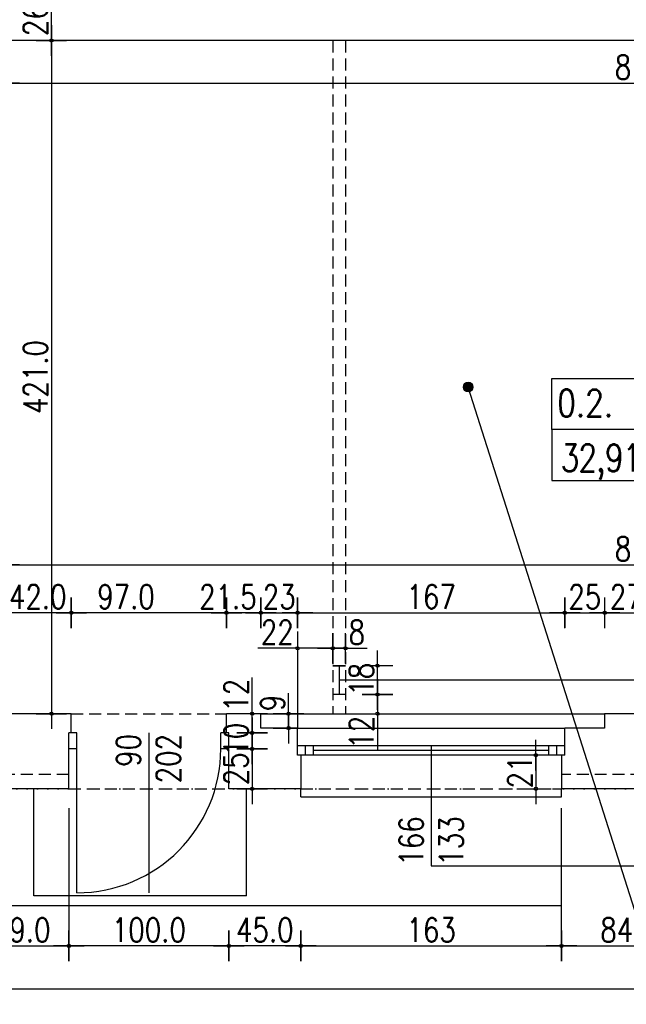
# Model space of a CAD drawing. Header units: millimetres. Extents: x 22865 to 60762, y -18816 to 15611.
# Tile 17 of 256: x 36472 to 36851, y -13882 to -13266. Entities that reach past the tile are written whole.
import ezdxf

# ---------------------------------------------------------------- set-up
doc = ezdxf.new("R2010")
doc.units = ezdxf.units.MM
for name, pattern in [('3', [1, 0.5, -0.5]), ('DASHED2', [0.375, 0.25, -0.125]), ('DOT', [6.35, 0, -6.35])]:
    doc.linetypes.add(name, pattern=pattern)
for name, color, linetype in [('OPISY', 6, 'Continuous'), ('sciany murowane', 4, 'Continuous'), ('widokowa', 2, 'Continuous'), ('wyburzenia', 14, 'Continuous'), ('WYMIARY', 6, 'Continuous')]:
    doc.layers.add(name, color=color, linetype=linetype)
doc.styles.add('1-100', font='simplex.shx', dxfattribs={"width": 0.8, "height": 15})
doc.dimstyles.new('1-100', dxfattribs={"dimscale": 0.5, "dimtxt": 100, "dimasz": 1, "dimexe": 0.18, "dimexo": 0.0625, "dimgap": 5, "dimtad": 1, "dimdec": 1, "dimzin": 0, "dimdsep": 46, "dimtxsty": '1-100', "dimblk1": 'K', "dimblk2": 'K', "dimsah": 1, "dimcen": 0.09, "dimse1": 1, "dimse2": 1, "dimadec": 0, "dimazin": 0, "dimtfac": 1, "dimtdec": 1, "dimtofl": 0, "dimtmove": 0, "dimatfit": 3, "dimldrblk": 'K', "dimfxl": 0, "dimtolj": 1, "dimtzin": 0, "dimarcsym": 0})

# ---------------------------------------------------------------- blocks, each defined once
blk = doc.blocks.new('K')
for p, q in [((0, -19.1), (0, 19.1)), ((-19.1, 0), (19.1, 0))]:
    blk.add_line(p, q)
blk.add_circle((0, 0), 2.02)
blk = doc.blocks.new('*D2190')
at = {"layer": 'WYMIARY', "color": 0, "lineweight": -2, "ltscale": 0.2}
blk.add_line((36443.78, -13845.23), (36501.78, -13845.23), dxfattribs=at)
at = {"layer": 'WYMIARY', "color": 0, "linetype": 'ByBlock', "lineweight": -2, "xscale": 0.5, "yscale": 0.5, "zscale": 0.5}
for p, rotation in [((36443.28, -13845.23), 179.9999999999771), ((36502.28, -13845.23), 359.9999999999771)]:
    blk.add_blockref('K', p, dxfattribs=dict(at, rotation=rotation))
at = {"layer": 'WYMIARY', "color": 0, "ltscale": 0.2, "insert": (36472.78, -13835.23), "char_height": 15, "attachment_point": 5, "style": '1-100'}
blk.add_mtext('\\A1;59.0', dxfattribs=at)
blk = doc.blocks.new('*D2204')
at = {"layer": 'WYMIARY', "color": 0, "lineweight": -2}
for p, q in [((36616.83, -13700.01), (36616.83, -13677.37)), ((36616.83, -13711.51), (36616.83, -13700.51))]:
    blk.add_line(p, q, dxfattribs=at)
at = {"layer": 'WYMIARY', "color": 0, "linetype": 'ByBlock', "lineweight": -2, "xscale": 0.5, "yscale": 0.5, "zscale": 0.5}
for p, rotation in [((36616.83, -13700.01), 90), ((36616.83, -13712.01), 270)]:
    blk.add_blockref('K', p, dxfattribs=dict(at, rotation=rotation))
at = {"layer": 'WYMIARY', "color": 0, "ltscale": 0.2, "insert": (36606.83, -13688.44), "char_height": 15, "attachment_point": 5, "rotation": 90, "style": '1-100'}
blk.add_mtext('\\A1;12', dxfattribs=at)
blk = doc.blocks.new('*D2205')
at = {"layer": 'WYMIARY', "color": 0, "lineweight": -2}
blk.add_line((36616.83, -13712.51), (36616.83, -13721.51), dxfattribs=at)
at = {"layer": 'WYMIARY', "color": 0, "linetype": 'ByBlock', "lineweight": -2, "xscale": 0.5, "yscale": 0.5, "zscale": 0.5}
for p, rotation in [((36616.83, -13712.01), 90.00000000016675), ((36616.83, -13722.01), 270.0000000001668)]:
    blk.add_blockref('K', p, dxfattribs=dict(at, rotation=rotation))
at = {"layer": 'WYMIARY', "color": 0, "ltscale": 0.2, "insert": (36606.83, -13716.01), "char_height": 15, "attachment_point": 5, "rotation": 90, "style": '1-100'}
blk.add_mtext('\\A1;10', dxfattribs=at)
blk = doc.blocks.new('*D2208')
at = {"layer": 'WYMIARY', "color": 0, "lineweight": -2}
blk.add_line((36616.83, -13722.51), (36616.83, -13746.51), dxfattribs=at)
at = {"layer": 'WYMIARY', "color": 0, "linetype": 'ByBlock', "lineweight": -2, "xscale": 0.5, "yscale": 0.5, "zscale": 0.5}
for p, rotation in [((36616.83, -13722.01), 90.00000000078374), ((36616.83, -13747.01), 270.0000000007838)]:
    blk.add_blockref('K', p, dxfattribs=dict(at, rotation=rotation))
at = {"layer": 'WYMIARY', "color": 0, "ltscale": 0.2, "insert": (36606.83, -13734.51), "char_height": 15, "attachment_point": 5, "rotation": 90, "style": '1-100'}
blk.add_mtext('\\A1;25', dxfattribs=at)
blk = doc.blocks.new('*D2209')
at = {"layer": 'WYMIARY', "color": 0, "lineweight": -2}
blk.add_line((36645.78, -13636.88), (36811.78, -13636.88), dxfattribs=at)
at = {"layer": 'WYMIARY', "color": 0, "linetype": 'ByBlock', "lineweight": -2, "xscale": 0.5, "yscale": 0.5, "zscale": 0.5}
for p, rotation in [((36645.28, -13636.88), 179.9999999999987), ((36812.28, -13636.88), 359.9999999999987)]:
    blk.add_blockref('K', p, dxfattribs=dict(at, rotation=rotation))
at = {"layer": 'WYMIARY', "color": 0, "ltscale": 0.2, "insert": (36728.78, -13626.88), "char_height": 15, "attachment_point": 5, "style": '1-100'}
blk.add_mtext('\\A1;167', dxfattribs=at)
blk = doc.blocks.new('*D2211')
at = {"layer": 'WYMIARY', "color": 0, "lineweight": -2, "ltscale": 0.2}
blk.add_line((36621.78, -13636.91), (36601.28, -13636.91), dxfattribs=at)
at = {"layer": 'WYMIARY', "color": 0, "linetype": 'ByBlock', "lineweight": -2, "xscale": 0.5, "yscale": 0.5, "zscale": 0.5}
for p, rotation in [((36600.78, -13636.91), 180.0000000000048), ((36622.28, -13636.91), 4.847461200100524e-12)]:
    blk.add_blockref('K', p, dxfattribs=dict(at, rotation=rotation))
at = {"layer": 'WYMIARY', "color": 0, "ltscale": 0.2, "insert": (36601.68, -13626.91), "char_height": 15, "attachment_point": 5, "style": '1-100'}
blk.add_mtext('\\A1;21.5', dxfattribs=at)
blk = doc.blocks.new('*D2212')
at = {"layer": 'WYMIARY', "color": 0, "lineweight": -2}
blk.add_line((36794.27, -13726.45), (36794.27, -13746.45), dxfattribs=at)
at = {"layer": 'WYMIARY', "color": 0, "linetype": 'ByBlock', "lineweight": -2, "xscale": 0.5, "yscale": 0.5, "zscale": 0.5}
for p, rotation in [((36794.27, -13725.95), 90.00000000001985), ((36794.27, -13746.95), 270.0000000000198)]:
    blk.add_blockref('K', p, dxfattribs=dict(at, rotation=rotation))
at = {"layer": 'WYMIARY', "color": 0, "ltscale": 0.2, "insert": (36784.27, -13736.45), "char_height": 15, "attachment_point": 5, "rotation": 90, "style": '1-100'}
blk.add_mtext('\\A1;21', dxfattribs=at)
blk = doc.blocks.new('*D2213')
at = {"layer": 'WYMIARY', "color": 0, "lineweight": -2, "ltscale": 0.2}
blk.add_line((36647.78, -13845.23), (36809.78, -13845.23), dxfattribs=at)
at = {"layer": 'WYMIARY', "color": 0, "linetype": 'ByBlock', "lineweight": -2, "xscale": 0.5, "yscale": 0.5, "zscale": 0.5}
for p, rotation in [((36647.28, -13845.23), 179.9999999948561), ((36810.28, -13845.23), 359.9999999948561)]:
    blk.add_blockref('K', p, dxfattribs=dict(at, rotation=rotation))
at = {"layer": 'WYMIARY', "color": 0, "ltscale": 0.2, "insert": (36728.78, -13835.23), "char_height": 15, "attachment_point": 5, "rotation": 360, "style": '1-100'}
blk.add_mtext('\\A1;163', dxfattribs=at)
blk = doc.blocks.new('*D2214')
at = {"layer": 'WYMIARY', "color": 0, "lineweight": -2, "ltscale": 0.2}
blk.add_line((36646.78, -13845.23), (36602.78, -13845.23), dxfattribs=at)
at = {"layer": 'WYMIARY', "color": 0, "linetype": 'ByBlock', "lineweight": -2, "xscale": 0.5, "yscale": 0.5, "zscale": 0.5, "rotation": 180}
blk.add_blockref('K', (36602.28, -13845.23), dxfattribs=at)
at = {"layer": 'WYMIARY', "color": 0, "linetype": 'ByBlock', "lineweight": -2, "xscale": 0.5, "yscale": 0.5, "zscale": 0.5}
blk.add_blockref('K', (36647.28, -13845.23), dxfattribs=at)
at = {"layer": 'WYMIARY', "color": 0, "ltscale": 0.2, "insert": (36624.78, -13835.23), "char_height": 15, "attachment_point": 5, "style": '1-100'}
blk.add_mtext('\\A1;45.0', dxfattribs=at)
blk = doc.blocks.new('*D2215')
at = {"layer": 'WYMIARY', "color": 0, "lineweight": -2, "ltscale": 0.2}
blk.add_line((36601.78, -13845.23), (36502.78, -13845.23), dxfattribs=at)
at = {"layer": 'WYMIARY', "color": 0, "linetype": 'ByBlock', "lineweight": -2, "xscale": 0.5, "yscale": 0.5, "zscale": 0.5}
for p, rotation in [((36502.28, -13845.23), 180.0000000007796), ((36602.28, -13845.23), 7.7956871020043e-10)]:
    blk.add_blockref('K', p, dxfattribs=dict(at, rotation=rotation))
at = {"layer": 'WYMIARY', "color": 0, "ltscale": 0.2, "insert": (36552.28, -13835.23), "char_height": 15, "attachment_point": 5, "style": '1-100'}
blk.add_mtext('\\A1;100.0', dxfattribs=at)
blk = doc.blocks.new('*D2216')
at = {"layer": 'WYMIARY', "color": 0, "lineweight": -2}
blk.add_line((36622.78, -13636.91), (36644.78, -13636.91), dxfattribs=at)
at = {"layer": 'WYMIARY', "color": 0, "linetype": 'ByBlock', "lineweight": -2, "xscale": 0.5, "yscale": 0.5, "zscale": 0.5}
for p, rotation in [((36622.28, -13636.91), 179.999999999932), ((36645.28, -13636.91), 359.9999999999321)]:
    blk.add_blockref('K', p, dxfattribs=dict(at, rotation=rotation))
at = {"layer": 'WYMIARY', "color": 0, "ltscale": 0.2, "insert": (36633.78, -13626.91), "char_height": 15, "attachment_point": 5, "style": '1-100'}
blk.add_mtext('\\A1;23', dxfattribs=at)
blk = doc.blocks.new('*D2217')
at = {"layer": 'WYMIARY', "color": 0, "lineweight": -2, "ltscale": 0.2}
blk.add_line((36600.28, -13636.88), (36504.28, -13636.88), dxfattribs=at)
at = {"layer": 'WYMIARY', "color": 0, "linetype": 'ByBlock', "lineweight": -2, "xscale": 0.5, "yscale": 0.5, "zscale": 0.5, "rotation": 180}
blk.add_blockref('K', (36503.78, -13636.88), dxfattribs=at)
at = {"layer": 'WYMIARY', "color": 0, "linetype": 'ByBlock', "lineweight": -2, "xscale": 0.5, "yscale": 0.5, "zscale": 0.5}
blk.add_blockref('K', (36600.78, -13636.88), dxfattribs=at)
at = {"layer": 'WYMIARY', "color": 0, "ltscale": 0.2, "insert": (36537.99, -13626.88), "char_height": 15, "attachment_point": 5, "style": '1-100'}
blk.add_mtext('\\A1;97.0', dxfattribs=at)
blk = doc.blocks.new('*D2218')
at = {"layer": 'WYMIARY', "color": 0, "lineweight": -2, "ltscale": 0.2}
blk.add_line((36503.28, -13636.88), (36462.28, -13636.88), dxfattribs=at)
at = {"layer": 'WYMIARY', "color": 0, "linetype": 'ByBlock', "lineweight": -2, "xscale": 0.5, "yscale": 0.5, "zscale": 0.5}
for p, rotation in [((36461.78, -13636.88), 179.9999999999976), ((36503.78, -13636.88), 359.9999999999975)]:
    blk.add_blockref('K', p, dxfattribs=dict(at, rotation=rotation))
at = {"layer": 'WYMIARY', "color": 0, "ltscale": 0.2, "insert": (36482.78, -13626.88), "char_height": 15, "attachment_point": 5, "style": '1-100'}
blk.add_mtext('\\A1;42.0', dxfattribs=at)
blk = doc.blocks.new('*D2221')
at = {"layer": 'WYMIARY', "color": 0, "lineweight": -2}
blk.add_line((36812.84, -13636.86), (36836.84, -13636.91), dxfattribs=at)
at = {"layer": 'WYMIARY', "color": 0, "linetype": 'ByBlock', "lineweight": -2, "xscale": 0.5, "yscale": 0.5, "zscale": 0.5}
for p, rotation in [((36812.34, -13636.86), 179.8830252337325), ((36837.34, -13636.91), 359.8830252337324)]:
    blk.add_blockref('K', p, dxfattribs=dict(at, rotation=rotation))
at = {"layer": 'WYMIARY', "color": 0, "ltscale": 0.2, "insert": (36824.86, -13626.89), "char_height": 15, "attachment_point": 5, "rotation": 359.88303, "style": '1-100'}
blk.add_mtext('\\A1;25', dxfattribs=at)
blk = doc.blocks.new('*D2225')
at = {"layer": 'WYMIARY', "color": 0, "lineweight": -2}
blk.add_line((36837.78, -13636.93), (36863.78, -13636.93), dxfattribs=at)
at = {"layer": 'WYMIARY', "color": 0, "linetype": 'ByBlock', "lineweight": -2, "xscale": 0.5, "yscale": 0.5, "zscale": 0.5, "rotation": 180}
blk.add_blockref('K', (36837.28, -13636.93), dxfattribs=at)
at = {"layer": 'WYMIARY', "color": 0, "linetype": 'ByBlock', "lineweight": -2, "xscale": 0.5, "yscale": 0.5, "zscale": 0.5}
blk.add_blockref('K', (36864.28, -13636.93), dxfattribs=at)
at = {"layer": 'WYMIARY', "color": 0, "ltscale": 0.2, "insert": (36850.78, -13626.93), "char_height": 15, "attachment_point": 5, "style": '1-100'}
blk.add_mtext('\\A1;27', dxfattribs=at)
blk = doc.blocks.new('*D2236')
at = {"layer": 'WYMIARY', "color": 0, "lineweight": -2}
for p, q in [((36645.28, -13659.12), (36620.35, -13659.12)), ((36666.78, -13659.12), (36645.78, -13659.12))]:
    blk.add_line(p, q, dxfattribs=at)
at = {"layer": 'WYMIARY', "color": 0, "linetype": 'ByBlock', "lineweight": -2, "xscale": 0.5, "yscale": 0.5, "zscale": 0.5, "rotation": 180}
blk.add_blockref('K', (36645.28, -13659.12), dxfattribs=at)
at = {"layer": 'WYMIARY', "color": 0, "linetype": 'ByBlock', "lineweight": -2, "xscale": 0.5, "yscale": 0.5, "zscale": 0.5}
blk.add_blockref('K', (36667.28, -13659.12), dxfattribs=at)
at = {"layer": 'WYMIARY', "color": 0, "ltscale": 0.2, "insert": (36632.57, -13649.12), "char_height": 15, "attachment_point": 5, "style": '1-100'}
blk.add_mtext('\\A1;22', dxfattribs=at)
blk = doc.blocks.new('*D2237')
at = {"layer": 'WYMIARY', "color": 0, "lineweight": -2}
for p, q in [((36667.78, -13659.12), (36674.78, -13659.12)), ((36675.28, -13659.12), (36688.78, -13659.12))]:
    blk.add_line(p, q, dxfattribs=at)
at = {"layer": 'WYMIARY', "color": 0, "linetype": 'ByBlock', "lineweight": -2, "xscale": 0.5, "yscale": 0.5, "zscale": 0.5, "rotation": 180}
blk.add_blockref('K', (36667.28, -13659.12), dxfattribs=at)
at = {"layer": 'WYMIARY', "color": 0, "linetype": 'ByBlock', "lineweight": -2, "xscale": 0.5, "yscale": 0.5, "zscale": 0.5}
blk.add_blockref('K', (36675.28, -13659.12), dxfattribs=at)
at = {"layer": 'WYMIARY', "color": 0, "ltscale": 0.2, "insert": (36682.28, -13649.12), "char_height": 15, "attachment_point": 5, "style": '1-100'}
blk.add_mtext('\\A1;8', dxfattribs=at)
blk = doc.blocks.new('*D2238')
at = {"layer": 'WYMIARY', "color": 0, "lineweight": -2, "ltscale": 0.2}
blk.add_line((36810.78, -13845.23), (36894.28, -13845.23), dxfattribs=at)
at = {"layer": 'WYMIARY', "color": 0, "linetype": 'ByBlock', "lineweight": -2, "xscale": 0.5, "yscale": 0.5, "zscale": 0.5, "rotation": 180}
blk.add_blockref('K', (36810.28, -13845.23), dxfattribs=at)
at = {"layer": 'WYMIARY', "color": 0, "linetype": 'ByBlock', "lineweight": -2, "xscale": 0.5, "yscale": 0.5, "zscale": 0.5}
blk.add_blockref('K', (36894.78, -13845.23), dxfattribs=at)
at = {"layer": 'WYMIARY', "color": 0, "ltscale": 0.2, "insert": (36852.53, -13835.23), "char_height": 15, "attachment_point": 5, "style": '1-100'}
blk.add_mtext('\\A1;84.5', dxfattribs=at)
blk = doc.blocks.new('*D2256')
at = {"layer": 'WYMIARY', "color": 0, "lineweight": -2, "ltscale": 0.2}
blk.add_line((36491.33, -13279.51), (36491.33, -13699.51), dxfattribs=at)
at = {"layer": 'WYMIARY', "color": 0, "linetype": 'ByBlock', "lineweight": -2, "xscale": 0.5, "yscale": 0.5, "zscale": 0.5}
for p, rotation in [((36491.33, -13279.01), 90), ((36491.33, -13700.01), 270)]:
    blk.add_blockref('K', p, dxfattribs=dict(at, rotation=rotation))
at = {"layer": 'WYMIARY', "color": 0, "linetype": '3', "ltscale": 0.2, "insert": (36481.33, -13489.51), "char_height": 15, "attachment_point": 5, "rotation": 90, "style": '1-100'}
blk.add_mtext('\\A1;421.0', dxfattribs=at)
blk = doc.blocks.new('*D2257')
at = {"layer": 'WYMIARY', "color": 0, "lineweight": -2}
for p, q in [((36639.65, -13700.01), (36639.65, -13687.08)), ((36639.65, -13708.51), (36639.65, -13700.51))]:
    blk.add_line(p, q, dxfattribs=at)
at = {"layer": 'WYMIARY', "color": 0, "linetype": 'ByBlock', "lineweight": -2, "xscale": 0.5, "yscale": 0.5, "zscale": 0.5}
for p, rotation in [((36639.65, -13700.01), 90), ((36639.65, -13709.01), 270)]:
    blk.add_blockref('K', p, dxfattribs=dict(at, rotation=rotation))
at = {"layer": 'WYMIARY', "color": 0, "ltscale": 0.2, "insert": (36629.65, -13693.3), "char_height": 15, "attachment_point": 5, "rotation": 90, "style": '1-100'}
blk.add_mtext('\\A1;9', dxfattribs=at)
blk = doc.blocks.new('*D2264')
at = {"layer": 'WYMIARY', "color": 0, "lineweight": -2, "ltscale": 0.2}
blk.add_line((36462.28, -13606.93), (37271.28, -13606.93), dxfattribs=at)
at = {"layer": 'WYMIARY', "color": 0, "linetype": 'ByBlock', "lineweight": -2, "xscale": 0.5, "yscale": 0.5, "zscale": 0.5, "rotation": 180}
blk.add_blockref('K', (36461.78, -13606.93), dxfattribs=at)
at = {"layer": 'WYMIARY', "color": 0, "linetype": 'ByBlock', "lineweight": -2, "xscale": 0.5, "yscale": 0.5, "zscale": 0.5}
blk.add_blockref('K', (37271.78, -13606.93), dxfattribs=at)
at = {"layer": 'WYMIARY', "color": 0, "ltscale": 0.2, "insert": (36866.78, -13596.93), "char_height": 15, "attachment_point": 5, "style": '1-100'}
blk.add_mtext('\\A1;810.0', dxfattribs=at)
blk = doc.blocks.new('*D2265')
at = {"layer": 'WYMIARY', "color": 0, "lineweight": -2}
for p, q in [((36695.19, -13688.51), (36695.19, -13699.51)), ((36695.19, -13700.01), (36695.19, -13722.66))]:
    blk.add_line(p, q, dxfattribs=at)
at = {"layer": 'WYMIARY', "color": 0, "linetype": 'ByBlock', "lineweight": -2, "xscale": 0.5, "yscale": 0.5, "zscale": 0.5}
for p, rotation in [((36695.19, -13688.01), 90), ((36695.19, -13700.01), 270)]:
    blk.add_blockref('K', p, dxfattribs=dict(at, rotation=rotation))
at = {"layer": 'WYMIARY', "color": 0, "ltscale": 0.2, "insert": (36685.19, -13711.58), "char_height": 15, "attachment_point": 5, "rotation": 90, "style": '1-100'}
blk.add_mtext('\\A1;12', dxfattribs=at)
blk = doc.blocks.new('*D2266')
at = {"layer": 'WYMIARY', "color": 0, "lineweight": -2}
blk.add_line((36695.19, -13687.51), (36695.19, -13670.51), dxfattribs=at)
at = {"layer": 'WYMIARY', "color": 0, "linetype": 'ByBlock', "lineweight": -2, "xscale": 0.5, "yscale": 0.5, "zscale": 0.5}
for p, rotation in [((36695.19, -13670.01), 90), ((36695.19, -13688.01), 270)]:
    blk.add_blockref('K', p, dxfattribs=dict(at, rotation=rotation))
at = {"layer": 'WYMIARY', "color": 0, "ltscale": 0.2, "insert": (36685.19, -13678.46), "char_height": 15, "attachment_point": 5, "rotation": 90, "style": '1-100'}
blk.add_mtext('\\A1;18', dxfattribs=at)
blk = doc.blocks.new('*D2267')
at = {"layer": 'WYMIARY', "color": 0, "lineweight": -2, "ltscale": 0.2}
blk.add_line((36462.28, -13305.73), (37271.28, -13305.73), dxfattribs=at)
at = {"layer": 'WYMIARY', "color": 0, "linetype": 'ByBlock', "lineweight": -2, "xscale": 0.5, "yscale": 0.5, "zscale": 0.5, "rotation": 180}
blk.add_blockref('K', (36461.78, -13305.73), dxfattribs=at)
at = {"layer": 'WYMIARY', "color": 0, "linetype": 'ByBlock', "lineweight": -2, "xscale": 0.5, "yscale": 0.5, "zscale": 0.5}
blk.add_blockref('K', (37271.78, -13305.73), dxfattribs=at)
at = {"layer": 'WYMIARY', "color": 0, "ltscale": 0.2, "insert": (36866.78, -13295.73), "char_height": 15, "attachment_point": 5, "style": '1-100'}
blk.add_mtext('\\A1;810.0', dxfattribs=at)
blk = doc.blocks.new('*D2286')
at = {"layer": 'WYMIARY', "color": 0, "lineweight": -2}
blk.add_line((36491.33, -13278.51), (36491.33, -13253.51), dxfattribs=at)
at = {"layer": 'WYMIARY', "color": 0, "linetype": 'ByBlock', "lineweight": -2, "xscale": 0.5, "yscale": 0.5, "zscale": 0.5}
for p, rotation in [((36491.33, -13253.01), 90), ((36491.33, -13279.01), 270)]:
    blk.add_blockref('K', p, dxfattribs=dict(at, rotation=rotation))
at = {"layer": 'WYMIARY', "color": 0, "ltscale": 0.2, "insert": (36481.33, -13266.01), "char_height": 15, "attachment_point": 5, "rotation": 90, "style": '1-100'}
blk.add_mtext('\\A1;26', dxfattribs=at)
blk = doc.blocks.new('*D2337')
at = {"layer": 'WYMIARY', "color": 0, "lineweight": -2, "ltscale": 0.2}
blk.add_line((34895.28, -13872.08), (37903.78, -13872.08), dxfattribs=at)
at = {"layer": 'WYMIARY', "color": 0, "linetype": 'ByBlock', "lineweight": -2, "xscale": 0.5, "yscale": 0.5, "zscale": 0.5, "rotation": 180}
blk.add_blockref('K', (34894.78, -13872.08), dxfattribs=at)
at = {"layer": 'WYMIARY', "color": 0, "linetype": 'ByBlock', "lineweight": -2, "xscale": 0.5, "yscale": 0.5, "zscale": 0.5}
blk.add_blockref('K', (37904.28, -13872.08), dxfattribs=at)
at = {"layer": 'WYMIARY', "color": 0, "ltscale": 0.2, "insert": (36399.53, -13862.08), "char_height": 15, "attachment_point": 5, "style": '1-100'}
blk.add_mtext('\\A1;3009.5', dxfattribs=at)

msp = doc.modelspace()

# ---------------------------------------------------------------- hatches: boundary and pattern name
at = {"layer": 'OPISY', "transparency": 33554687}
h = msp.add_hatch(color=256, dxfattribs=at)
h.dxf.hatch_style = 1
h.paths.add_polyline_path([(36754.91, -13495.72, 3.061606), (36752.82, -13498.57, 0.326626)])

# ---------------------------------------------------------------- linework, layer by layer
at = {"layer": 'OPISY'}
msp.add_line((36901.49, -13965.93), (36751.91, -13495.72), dxfattribs=at)
for points in [[(36804.27, -13490.3), (36892.89, -13490.3), (36892.89, -13522.23), (36804.27, -13522.23)], [(36892.89, -13522.23), (36804.27, -13522.23), (36804.27, -13554.16), (36892.89, -13554.16)]]:
    msp.add_lwpolyline(points, close=True, dxfattribs=at)
msp.add_circle((36751.91, -13495.72), 3, dxfattribs=at)
at = {"layer": 'sciany murowane', "ltscale": 20}
msp.add_line((37865.28, -13279.01), (36461.78, -13279.01), dxfattribs=at)
at = {"layer": 'sciany murowane', "color": 3, "ltscale": 0.2}
for p, q in [((36675.28, -13670.01), (36667.28, -13670.01)), ((36667.28, -13670.01), (36675.28, -13670.01)), ((36675.28, -13688.01), (36667.28, -13688.01))]:
    msp.add_line(p, q, dxfattribs=at)
at = {"layer": 'sciany murowane', "ltscale": 0.2}
for p, q in [((36503.78, -13700.01), (36461.78, -13700.01)), ((36503.78, -13712.01), (36503.78, -13700.01)), ((36622.28, -13700.01), (36600.78, -13700.01)), ((36600.78, -13712.01), (36600.78, -13700.01)), ((36622.28, -13709.01), (36622.28, -13700.01)), ((36864.28, -13700.01), (36837.28, -13700.01)), ((36837.28, -13700.01), (36837.28, -13709.01)), ((36502.28, -13747.01), (36502.28, -13712.01)), ((36503.78, -13712.01), (36502.28, -13712.01)), ((36602.28, -13712.01), (36600.78, -13712.01)), ((36602.28, -13747.01), (36602.28, -13712.01)), ((36645.28, -13709.01), (36622.28, -13709.01)), ((36645.28, -13726.01), (36645.28, -13709.01)), ((36812.28, -13726.01), (36812.28, -13709.01)), ((36837.28, -13709.01), (36812.28, -13709.01)), ((36647.28, -13726.01), (36647.28, -13747.01)), ((36810.28, -13726.01), (36810.28, -13747.01)), ((36812.28, -13726.01), (36810.28, -13726.01)), ((36502.28, -13747.01), (36443.28, -13747.01)), ((36647.28, -13747.01), (36602.28, -13747.01)), ((36894.78, -13747.01), (36810.28, -13747.01))]:
    msp.add_line(p, q, dxfattribs=at)
at = {"layer": 'sciany murowane', "color": 2, "ltscale": 0.2}
for p, q in [((36622.28, -13700.01), (36837.28, -13700.01)), ((36507.28, -13712.01), (36503.78, -13712.01)), ((36507.28, -13812.01), (36507.28, -13712.01)), ((36597.28, -13722.01), (36597.28, -13712.01)), ((36600.78, -13712.01), (36597.28, -13712.01)), ((36645.28, -13709.01), (36812.28, -13709.01)), ((36507.28, -13722.01), (36502.28, -13722.01)), ((36602.28, -13722.01), (36597.28, -13722.01)), ((36812.28, -13720.01), (36645.28, -13720.01)), ((36650.28, -13726.01), (36650.28, -13720.01)), ((36655.28, -13726.01), (36655.28, -13720.01)), ((36802.28, -13726.01), (36802.28, -13720.01)), ((36807.28, -13726.01), (36807.28, -13720.01)), ((36650.28, -13726.01), (36645.28, -13726.01)), ((36810.28, -13726.01), (36650.28, -13726.01)), ((36480.28, -13814.01), (36480.28, -13747.01)), ((36613.28, -13814.01), (36613.28, -13747.01)), ((36647.28, -13752.01), (36647.28, -13747.01)), ((36810.28, -13752.01), (36810.28, -13747.01)), ((36647.28, -13752.01), (36810.28, -13752.01)), ((36613.28, -13814.01), (36480.28, -13814.01))]:
    msp.add_line(p, q, dxfattribs=at)
at = {"layer": 'widokowa', "color": 1, "linetype": 'DASHED2', "ltscale": 30}
for p, q in [((36667.28, -13279.01), (36667.28, -13700.01)), ((36675.28, -13279.01), (36675.28, -13700.01)), ((36503.78, -13700.01), (36600.78, -13700.01)), ((36502.28, -13747.01), (36602.28, -13747.01)), ((36647.28, -13747.01), (36810.28, -13747.01))]:
    msp.add_line(p, q, dxfattribs=at)
at = {"layer": 'widokowa', "color": 1, "ltscale": 0.2}
msp.add_line((37078.07, -13679.01), (36671.28, -13679.01), dxfattribs=at)
at = {"layer": 'widokowa', "linetype": 'DASHED2', "ltscale": 30}
for p, q in [((36502.28, -13738.01), (36443.28, -13738.01)), ((36894.78, -13738.01), (36810.28, -13738.01))]:
    msp.add_line(p, q, dxfattribs=at)
at = {"layer": 'wyburzenia', "linetype": 'DOT'}
msp.add_line((34882.99, -13747.01), (37885.35, -13747.01), dxfattribs=at)
at = {"layer": 'WYMIARY', "ltscale": 0.2}
for p, q in [((36645.28, -13648.7), (36645.28, -13709.01)), ((36552.28, -13712.01), (36552.28, -13812.01)), ((36802.28, -13723.01), (36655.28, -13723.01)), ((36728.78, -13720.01), (36728.78, -13795.23)), ((36810.28, -13835.67), (36810.28, -13759.01)), ((36728.78, -13795.23), (37715.08, -13795.23)), ((36810.28, -13820.23), (36264.61, -13820.23))]:
    msp.add_line(p, q, dxfattribs=at)
at = {"layer": 'WYMIARY', "color": 3, "ltscale": 0.2}
for p in [(36671.28, -13670.01), (36671.28, -13688.01)]:
    msp.add_line(p, (36671.28, -13688.01), dxfattribs=at)
at = {"layer": 'WYMIARY'}
msp.add_line((36502.28, -13759.01), (36502.28, -13835.67), dxfattribs=at)
at = {"layer": 'WYMIARY', "ltscale": 0.2}
msp.add_arc((36507.28, -13722.01), 90, 270, 0, dxfattribs=at)

# ---------------------------------------------------------------- texts
at = {"layer": 'OPISY', "color": 2, "insert": (36807.62, -13505.76), "char_height": 17, "width": 183.8811, "attachment_point": 4, "style": '1-100'}
msp.add_mtext('{\\Fsimplex8|c238;0.2.}', dxfattribs=at)
at = {"layer": 'OPISY', "color": 1, "insert": (36809.79, -13539.69), "char_height": 17, "width": 183.8811, "attachment_point": 4, "style": '1-100'}
msp.add_mtext('\\A1;{\\T0.95;\\Fsimplex8|c238;32,91m{\\H0.7x;\\S2^ ;}}', dxfattribs=at)
at = {"layer": 'WYMIARY', "ltscale": 0.2, "char_height": 15, "attachment_point": 1, "rotation": 90, "style": '1-100'}
for s, insert, width in [('\\pxqr;90\\P202\\P\\pq*;', (36532.03, -13778.5), 65.8053), ('166\\P133', (36708.82, -13795.07), 63.8053)]:
    msp.add_mtext(s, dxfattribs=dict(at, insert=insert, width=width))

# ---------------------------------------------------------------- dimensions: what is measured, and where the dimension line sits
at = {"layer": 'WYMIARY'}
for base, p1, p2, angle, picture, middle in [((36491.33, -13253.01), (36481.77, -13279.01), (36481.77, -13253.01), 90, '*D2286', (36481.33, -13266.01)), ((36837.34, -13636.91), (36812.28, -13666.95), (36837.28, -13666.95), 359.88303, '*D2221', (36824.86, -13626.89)), ((36695.19, -13700.01), (36675.28, -13688.01), (36675.28, -13700.01), 90, '*D2265', (36685.19, -13711.58)), ((36639.65, -13700.01), (36639.52, -13709.01), (36639.52, -13700.01), 90, '*D2257', (36629.65, -13693.3))]:
    dim = msp.add_linear_dim(base=base, p1=p1, p2=p2, angle=angle, dimstyle='1-100', override={"dimdec": 0, "dimtxsty": '1-100', "dimldrblk": 'K'}, dxfattribs=at)
    dim.commit()
    dim.dimension.update_dxf_attribs({"geometry": picture, "text_midpoint": middle})
at = {"layer": 'WYMIARY', "ltscale": 0.2}
dim = msp.add_linear_dim(base=(36491.33, -13700.01), p1=(36492.95, -13279.01), p2=(36492.95, -13700.01), angle=90, dimstyle='1-100', dxfattribs=at)
dim.commit()
dim.dimension.update_dxf_attribs({"geometry": '*D2256', "text_midpoint": (36481.33, -13489.51)})
dim = msp.add_linear_dim(base=(37271.78, -13305.73), p1=(36461.78, -13318.47), p2=(37271.78, -13318.47), dimstyle='1-100', override={"dimtxsty": '1-100', "dimldrblk": 'K'}, dxfattribs=at)
dim.commit()
dim.dimension.update_dxf_attribs({"geometry": '*D2267', "text_midpoint": (36866.78, -13295.73)})
for base, p1, p2, picture, middle in [((37271.78, -13606.93), (36461.78, -13616.49), (37271.78, -13579.01), '*D2264', (36866.78, -13596.93)), ((36894.78, -13845.23), (36810.28, -13830.65), (36894.78, -13831.07), '*D2238', (36852.53, -13835.23)), ((37904.28, -13872.08), (34894.78, -13854.79), (37904.28, -13854.79), '*D2337', (36399.53, -13862.08))]:
    dim = msp.add_linear_dim(base=base, p1=p1, p2=p2, dimstyle='1-100', dxfattribs=at)
    dim.commit()
    dim.dimension.update_dxf_attribs({"geometry": picture, "text_midpoint": middle})
for p1, p2, distance, picture, middle in [((36503.78, -13646.44), (36461.78, -13646.44), -9.56, '*D2218', (36482.78, -13626.88)), ((36602.28, -13747.01), (36502.28, -13747.01), 98.22, '*D2215', (36552.28, -13835.23)), ((36647.28, -13747.01), (36602.28, -13747.01), 98.22, '*D2214', (36624.78, -13835.23)), ((36443.28, -13821.36), (36502.28, -13821.36), -23.87, '*D2190', (36472.78, -13835.23))]:
    dim = msp.add_aligned_dim(p1=p1, p2=p2, distance=distance, dimstyle='1-100', dxfattribs=at)
    dim.commit()
    dim.dimension.update_dxf_attribs({"geometry": picture, "text_midpoint": middle})
for base, p1, p2, picture, middle in [((36503.78, -13636.88), (36600.78, -13701.78), (36503.78, -13701.78), '*D2217', (36537.99, -13636.88)), ((36600.78, -13636.91), (36622.28, -13707.47), (36600.78, -13707.47), '*D2211', (36601.68, -13636.91))]:
    dim = msp.add_linear_dim(base=base, p1=p1, p2=p2, angle=180, dimstyle='1-100', dxfattribs=at)
    dim.commit()
    dim.dimension.update_dxf_attribs({"geometry": picture, "text_midpoint": middle, "dimtype": 161})
at = {"layer": 'WYMIARY'}
for base, p1, p2, angle, picture, middle, dimtype in [((36645.28, -13636.91), (36622.28, -13627.33), (36645.28, -13627.33), 360, '*D2216', (36633.78, -13636.91), 161), ((36695.19, -13670.01), (36675.28, -13688.01), (36675.28, -13670.01), 90, '*D2266', (36695.19, -13678.46), 160), ((36616.83, -13722.01), (36624.47, -13712.01), (36624.47, -13722.01), 270, '*D2205', (36616.83, -13716.01), 161)]:
    dim = msp.add_linear_dim(base=base, p1=p1, p2=p2, angle=angle, dimstyle='1-100', override={"dimdec": 0, "dimtxsty": '1-100', "dimldrblk": 'K'}, dxfattribs=at)
    dim.commit()
    dim.dimension.update_dxf_attribs({"geometry": picture, "text_midpoint": middle, "dimtype": dimtype})
for p1, p2, distance, picture, middle in [((36645.28, -13701.78), (36812.28, -13701.78), 64.9, '*D2209', (36728.78, -13626.88)), ((36837.28, -13659.55), (36864.28, -13659.55), 22.62, '*D2225', (36850.78, -13626.93)), ((36612.4, -13712.01), (36612.4, -13700.01), -4.43, '*D2204', (36606.83, -13688.44)), ((36626.39, -13722.01), (36626.39, -13747.01), -9.56, '*D2208', (36606.83, -13734.51)), ((36633.95, -13725.95), (36633.95, -13746.95), 160.32, '*D2212', (36784.27, -13736.45))]:
    dim = msp.add_aligned_dim(p1=p1, p2=p2, distance=distance, dimstyle='1-100', override={"dimdec": 0, "dimtxsty": '1-100', "dimldrblk": 'K'}, dxfattribs=at)
    dim.commit()
    dim.dimension.update_dxf_attribs({"geometry": picture, "text_midpoint": middle})
for base, p1, p2, picture, middle in [((36645.28, -13659.12), (36667.28, -13653.8), (36645.28, -13653.8), '*D2236', (36632.57, -13649.12)), ((36675.28, -13659.12), (36667.28, -13652.24), (36675.28, -13652.24), '*D2237', (36682.28, -13649.12))]:
    dim = msp.add_linear_dim(base=base, p1=p1, p2=p2, dimstyle='1-100', override={"dimdec": 0, "dimtxsty": '1-100', "dimldrblk": 'K'}, dxfattribs=at)
    dim.commit()
    dim.dimension.update_dxf_attribs({"geometry": picture, "text_midpoint": middle})
at = {"layer": 'WYMIARY', "ltscale": 0.2}
dim = msp.add_aligned_dim(p1=(36647.28, -13747.01), p2=(36810.28, -13747.01), distance=-98.22, dimstyle='1-100', override={"dimdec": 0, "dimtxsty": '1-100', "dimldrblk": 'K'}, dxfattribs=at)
dim.commit()
dim.dimension.update_dxf_attribs({"geometry": '*D2213', "text_midpoint": (36728.78, -13835.23)})

doc.saveas('drawing.dxf')
